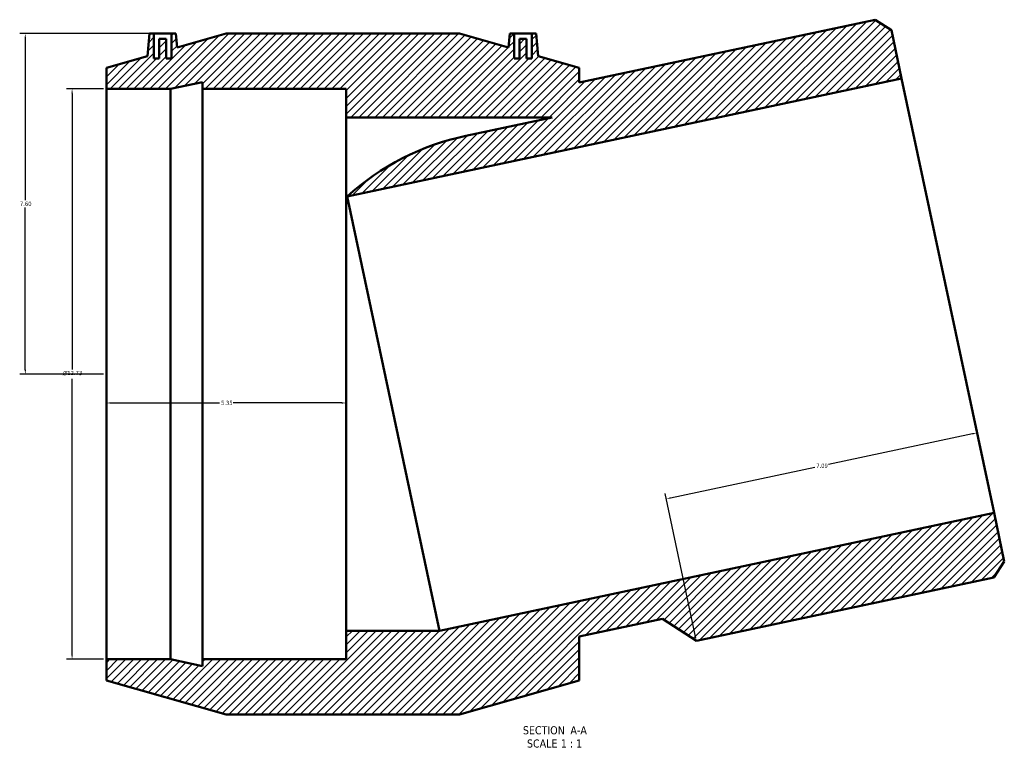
# Model space of a CAD drawing. Header units: inches. Extents: x -9.2 to 72.8, y -26.8 to 57.6.
# Tile 2 of 6: x 11.6 to 33.6, y -26.8 to -10.6. Entities that reach past the tile are written whole.
import ezdxf

# ---------------------------------------------------------------- set-up
doc = ezdxf.new("R2010")
doc.units = ezdxf.units.IN
doc.header["$MEASUREMENT"] = 0
for name, color, linetype, lineweight in [('Dimension (ANSI)', 7, 'Continuous', 25), ('Hatch (ANSI)', 7, 'Continuous', 18), ('Symbol (ANSI)', 7, 'Continuous', 25), ('Visible (ANSI)', 7, 'Continuous', 50)]:
    doc.layers.add(name, color=color, linetype=linetype, lineweight=lineweight)
doc.styles.add('Label Text (ANSI)', font='tahoma.ttf')
doc.styles.add('Note Text (ANSI)', font='tahoma.ttf')
doc.dimstyles.new('Default (ANSI)', dxfattribs={"dimtxt": 0.094488, "dimasz": 0.098425, "dimexe": 0.125, "dimexo": 0.0625, "dimgap": 0.031496, "dimtad": 0, "dimtih": 1, "dimtoh": 1, "dimrnd": 1e-08, "dimzin": 4, "dimdsep": 46, "dimtxsty": 'Note Text (ANSI)', "dimcen": 0.09, "dimdle": 0.393701, "dimclrd": 256, "dimclre": 256, "dimclrt": 5, "dimadec": 0, "dimazin": 1, "dimtfac": 1, "dimtofl": 0, "dimtmove": 0, "dimatfit": 3, "dimfxl": 1, "dimtolj": 1, "dimtzin": 4, "dimlwd": -1, "dimlwe": -1, "dimarcsym": 0})

# ---------------------------------------------------------------- blocks, each defined once
blk = doc.blocks.new('*D7')
at = {"layer": 'Defpoints', "color": 0, "transparency": 16777216}
for p in [(14.631, -10.92), (11.761, -18.52), (13.572, -18.52)]:
    blk.add_point(p, dxfattribs=at)
at = {"layer": 'Dimension (ANSI)', "transparency": 16777216}
for p, q in [((14.569, -10.92), (11.636, -10.92)), ((11.761, -11.019), (11.761, -14.64)), ((11.761, -18.422), (11.761, -14.801)), ((13.509, -18.52), (11.636, -18.52))]:
    blk.add_line(p, q, dxfattribs=at)
for points in [[(11.744, -11.019), (11.777, -11.019), (11.761, -10.92)], [(11.744, -18.422), (11.777, -18.422), (11.761, -18.52)]]:
    blk.add_solid(points, dxfattribs=at)
at = {"layer": 'Dimension (ANSI)', "color": 5, "transparency": 16777216, "insert": (11.641, -14.671), "char_height": 0.0945, "attachment_point": 1, "style": 'Note Text (ANSI)'}
blk.add_mtext('\\A1;7.60', dxfattribs=at)
blk = doc.blocks.new('*D8')
at = {"layer": 'Defpoints', "color": 0, "transparency": 16777216}
for p in [(13.572, -12.154), (12.805, -24.887), (13.572, -24.887)]:
    blk.add_point(p, dxfattribs=at)
at = {"layer": 'Dimension (ANSI)', "transparency": 16777216}
for p, q in [((13.509, -12.154), (12.68, -12.154)), ((12.805, -12.253), (12.805, -18.418)), ((12.805, -24.788), (12.805, -18.623)), ((13.509, -24.887), (12.68, -24.887))]:
    blk.add_line(p, q, dxfattribs=at)
for points in [[(12.789, -12.253), (12.821, -12.253), (12.805, -12.154)], [(12.789, -24.788), (12.821, -24.788), (12.805, -24.887)]]:
    blk.add_solid(points, dxfattribs=at)
at = {"layer": 'Dimension (ANSI)', "color": 5, "transparency": 16777216, "insert": (12.596, -18.449), "char_height": 0.09449, "attachment_point": 1, "style": 'Note Text (ANSI)'}
blk.add_mtext('\\A1;{\\fAIGDT|b0|i0;\\H0.0945;\\ln}\\fTahoma|b0|i0;\\H0.0945;12.73', dxfattribs=at)
blk = doc.blocks.new('*D9')
at = {"layer": 'Defpoints', "color": 0, "transparency": 16777216}
for p in [(13.572, -18.52), (18.922, -18.52), (18.922, -19.165)]:
    blk.add_point(p, dxfattribs=at)
at = {"layer": 'Dimension (ANSI)', "transparency": 16777216}
for p, q in [((13.67, -19.165), (16.097, -19.165)), ((18.823, -19.165), (16.397, -19.165))]:
    blk.add_line(p, q, dxfattribs=at)
for points in [[(13.67, -19.148), (13.67, -19.181), (13.572, -19.165)], [(18.823, -19.148), (18.823, -19.181), (18.922, -19.165)]]:
    blk.add_solid(points, dxfattribs=at)
at = {"layer": 'Dimension (ANSI)', "color": 5, "transparency": 16777216, "insert": (16.128, -19.116), "char_height": 0.0945, "attachment_point": 1, "style": 'Note Text (ANSI)'}
blk.add_mtext('\\A1;5.35', dxfattribs=at)
blk = doc.blocks.new('*D10')
at = {"layer": 'Defpoints', "color": 0, "transparency": 16777216}
for p in [(32.998, -19.831), (26.063, -21.306), (26.737, -24.474)]:
    blk.add_point(p, dxfattribs=at)
at = {"layer": 'Dimension (ANSI)', "transparency": 16777216}
for p, q in [((32.902, -19.852), (29.683, -20.536)), ((26.16, -21.285), (29.379, -20.601)), ((26.724, -24.412), (26.037, -21.183))]:
    blk.add_line(p, q, dxfattribs=at)
for points in [[(32.899, -19.836), (32.906, -19.868), (32.998, -19.831)], [(26.156, -21.269), (26.163, -21.301), (26.063, -21.306)]]:
    blk.add_solid(points, dxfattribs=at)
at = {"layer": 'Dimension (ANSI)', "color": 5, "transparency": 16777216, "insert": (29.411, -20.519), "char_height": 0.0945, "attachment_point": 1, "style": 'Note Text (ANSI)'}
blk.add_mtext('\\A1;7.09', dxfattribs=at)

msp = doc.modelspace()

# ---------------------------------------------------------------- hatches: boundary and pattern name
at = {"layer": 'Hatch (ANSI)'}
h = msp.add_hatch(dxfattribs=at)
h.set_pattern_fill('ANSI31', color=256, style=0)
edge = h.paths.add_edge_path()
edge.add_line((21.449, -10.92), (16.247, -10.92))
edge.add_line((16.247, -10.92), (15.151, -11.232))
edge.add_line((15.151, -11.232), (15.123, -10.92))
edge.add_line((15.123, -10.92), (15.025, -10.92))
edge.add_line((15.025, -10.92), (15.025, -11.472))
edge.add_line((15.025, -11.472), (14.907, -11.472))
edge.add_line((14.907, -11.472), (14.907, -11.039))
edge.add_line((14.907, -11.039), (14.749, -11.039))
edge.add_line((14.749, -11.039), (14.749, -11.472))
edge.add_line((14.749, -11.472), (14.631, -11.472))
edge.add_line((14.631, -11.472), (14.631, -10.92))
edge.add_line((14.631, -10.92), (14.533, -10.92))
edge.add_line((14.533, -10.92), (14.489, -11.42))
edge.add_line((14.489, -11.42), (13.572, -11.68))
edge.add_line((13.572, -11.68), (13.572, -12.154))
edge.add_line((13.572, -12.154), (14.999, -12.154))
edge.add_line((14.999, -12.154), (15.712, -12.003))
edge.add_line((15.712, -12.003), (15.712, -12.154))
edge.add_line((15.712, -12.154), (18.922, -12.154))
edge.add_line((18.922, -12.154), (18.922, -12.791))
edge.add_line((18.922, -12.791), (23.522, -12.791))
edge.add_line((23.522, -12.791), (21.595, -13.201))
edge.add_ellipse((22.786, -18.805), major_axis=(-5.604, -1.191), ratio=1, start_angle=270, end_angle=300.1315)
edge.add_line((18.942, -14.556), (31.318, -11.925))
edge.add_line((31.318, -11.925), (31.088, -10.843))
edge.add_line((31.088, -10.843), (30.727, -10.609))
edge.add_line((30.727, -10.609), (24.124, -12.012))
edge.add_line((24.124, -12.012), (24.124, -11.68))
edge.add_line((24.124, -11.68), (23.207, -11.42))
edge.add_line((23.207, -11.42), (23.163, -10.92))
edge.add_line((23.163, -10.92), (23.065, -10.92))
edge.add_line((23.065, -10.92), (23.065, -11.472))
edge.add_line((23.065, -11.472), (22.947, -11.472))
edge.add_line((22.947, -11.472), (22.947, -11.039))
edge.add_line((22.947, -11.039), (22.789, -11.039))
edge.add_line((22.789, -11.039), (22.789, -11.472))
edge.add_line((22.789, -11.472), (22.671, -11.472))
edge.add_line((22.671, -11.472), (22.671, -10.92))
edge.add_line((22.671, -10.92), (22.573, -10.92))
edge.add_line((22.573, -10.92), (22.546, -11.232))
edge.add_line((22.546, -11.232), (21.449, -10.92))
h.paths.add_polyline_path([(16.247, -26.12), (21.449, -26.12), (24.124, -25.36), (24.124, -24.378), (25.982, -23.983), (26.737, -24.474), (33.374, -23.063), (33.609, -22.702), (33.379, -21.619), (21.003, -24.25), (18.922, -24.25), (18.922, -24.887), (15.712, -24.887), (15.712, -25.038), (14.999, -24.887), (13.572, -24.887), (13.572, -25.36)])

# ---------------------------------------------------------------- linework, layer by layer
at = {"layer": 'Visible (ANSI)'}
for p, q in [((30.727, -10.609), (24.124, -12.012)), ((31.088, -10.843), (30.727, -10.609)), ((14.533, -10.92), (14.489, -11.42)), ((14.631, -10.92), (14.533, -10.92)), ((14.631, -11.472), (14.631, -10.92)), ((14.631, -10.92), (15.025, -10.92)), ((15.123, -10.92), (15.025, -10.92)), ((15.025, -10.92), (15.025, -11.472)), ((15.151, -11.232), (15.123, -10.92)), ((16.247, -10.92), (15.151, -11.232)), ((21.449, -10.92), (16.247, -10.92)), ((22.546, -11.232), (21.449, -10.92)), ((22.573, -10.92), (22.546, -11.232)), ((22.671, -10.92), (22.573, -10.92)), ((22.671, -11.472), (22.671, -10.92)), ((22.671, -10.92), (23.065, -10.92)), ((23.163, -10.92), (23.065, -10.92)), ((23.065, -10.92), (23.065, -11.472)), ((23.207, -11.42), (23.163, -10.92)), ((31.318, -11.925), (31.088, -10.843)), ((14.907, -11.039), (14.749, -11.039)), ((14.749, -11.039), (14.749, -11.472)), ((14.907, -11.472), (14.907, -11.039)), ((22.947, -11.039), (22.789, -11.039)), ((22.789, -11.039), (22.789, -11.472)), ((22.947, -11.472), (22.947, -11.039)), ((14.489, -11.42), (13.572, -11.68)), ((24.124, -11.68), (23.207, -11.42)), ((14.749, -11.472), (14.631, -11.472)), ((15.025, -11.472), (14.907, -11.472)), ((22.789, -11.472), (22.671, -11.472)), ((23.065, -11.472), (22.947, -11.472)), ((13.572, -11.68), (13.572, -12.154)), ((24.124, -12.012), (24.124, -11.68)), ((14.999, -12.154), (15.712, -12.003)), ((15.712, -12.003), (15.712, -12.154)), ((18.942, -14.556), (31.318, -11.925)), ((31.318, -11.925), (33.379, -21.619)), ((13.572, -12.154), (14.999, -12.154)), ((13.572, -24.887), (13.572, -12.154)), ((14.999, -24.887), (14.999, -12.154)), ((15.712, -12.154), (18.922, -12.154)), ((15.712, -24.887), (15.712, -12.154)), ((18.922, -12.154), (18.922, -12.791)), ((18.922, -12.791), (23.522, -12.791)), ((18.922, -24.25), (18.922, -12.791)), ((23.522, -12.791), (21.595, -13.201)), ((18.942, -14.556), (21.003, -24.25)), ((33.379, -21.619), (21.003, -24.25)), ((33.609, -22.702), (33.379, -21.619)), ((33.374, -23.063), (33.609, -22.702)), ((26.737, -24.474), (33.374, -23.063)), ((24.124, -24.378), (25.982, -23.983)), ((25.982, -23.983), (26.737, -24.474)), ((21.003, -24.25), (18.922, -24.25)), ((18.922, -24.25), (18.922, -24.887)), ((24.124, -25.36), (24.124, -24.378)), ((14.999, -24.887), (13.572, -24.887)), ((13.572, -24.887), (13.572, -25.36)), ((15.712, -25.038), (14.999, -24.887)), ((18.922, -24.887), (15.712, -24.887)), ((15.712, -24.887), (15.712, -25.038)), ((13.572, -25.36), (16.247, -26.12)), ((21.449, -26.12), (24.124, -25.36)), ((16.247, -26.12), (21.449, -26.12))]:
    msp.add_line(p, q, dxfattribs=at)
msp.add_arc((22.786, -18.805), 5.73, 102, 132.1315, dxfattribs=at)

# ---------------------------------------------------------------- texts
at = {"layer": 'Symbol (ANSI)', "char_height": 0.18, "attachment_point": 7, "style": 'Label Text (ANSI)'}
for s, insert in [('SECTION', (22.865, -26.564)), (' A-A', (23.858, -26.56)), ('SCALE', (22.956, -26.86)), (' 1 : 1', (23.644, -26.856))]:
    msp.add_mtext(s, dxfattribs=dict(at, insert=insert))

# ---------------------------------------------------------------- dimensions: what is measured, and where the dimension line sits
at = {"layer": 'Dimension (ANSI)'}
for base, p1, p2, angle, override, picture, middle in [((11.761, -18.52), (14.631, -10.92), (13.572, -18.52), 90, {"dimgap": 0.031496, "dimdec": 2, "dimtol": 0, "dimlim": 0, "dimtp": 0, "dimtm": 0, "dimtdec": 2, "dimatfit": 1}, '*D7', (11.761, -14.72)), ((18.922, -19.165), (13.572, -18.52), (18.922, -18.52), 180, {"dimgap": 0.031496, "dimtih": 0, "dimtoh": 0, "dimdec": 2, "dimse1": 1, "dimse2": 1, "dimtol": 0, "dimlim": 0, "dimtp": 0, "dimtm": 0, "dimtdec": 2, "dimatfit": 1}, '*D9', (16.247, -19.165)), ((26.063, -21.306), (32.998, -19.831), (26.737, -24.474), 12, {"dimgap": 0.031496, "dimdec": 2, "dimse1": 1, "dimtol": 0, "dimlim": 0, "dimtp": 0, "dimtm": 0, "dimtdec": 2, "dimatfit": 1}, '*D10', (29.531, -20.569))]:
    dim = msp.add_linear_dim(base=base, p1=p1, p2=p2, angle=angle, dimstyle='Default (ANSI)', override=override, dxfattribs=at)
    dim.commit()
    dim.dimension.update_dxf_attribs({"geometry": picture, "text_midpoint": middle, "dimtype": 160})
dim = msp.add_linear_dim(base=(12.805, -24.887), p1=(13.572, -12.154), p2=(13.572, -24.887), angle=90, text='{\\fAIGDT|b0|i0;\\H0.0945;\\ln}\\fTahoma|b0|i0;\\H0.0945;<>', dimstyle='Default (ANSI)', override={"dimgap": 0.031496, "dimdec": 2, "dimtol": 0, "dimlim": 0, "dimtp": 0, "dimtm": 0, "dimtdec": 2, "dimatfit": 1}, dxfattribs=at)
dim.commit()
dim.dimension.update_dxf_attribs({"geometry": '*D8', "text_midpoint": (12.805, -18.52), "dimtype": 160})

doc.saveas('drawing.dxf')
